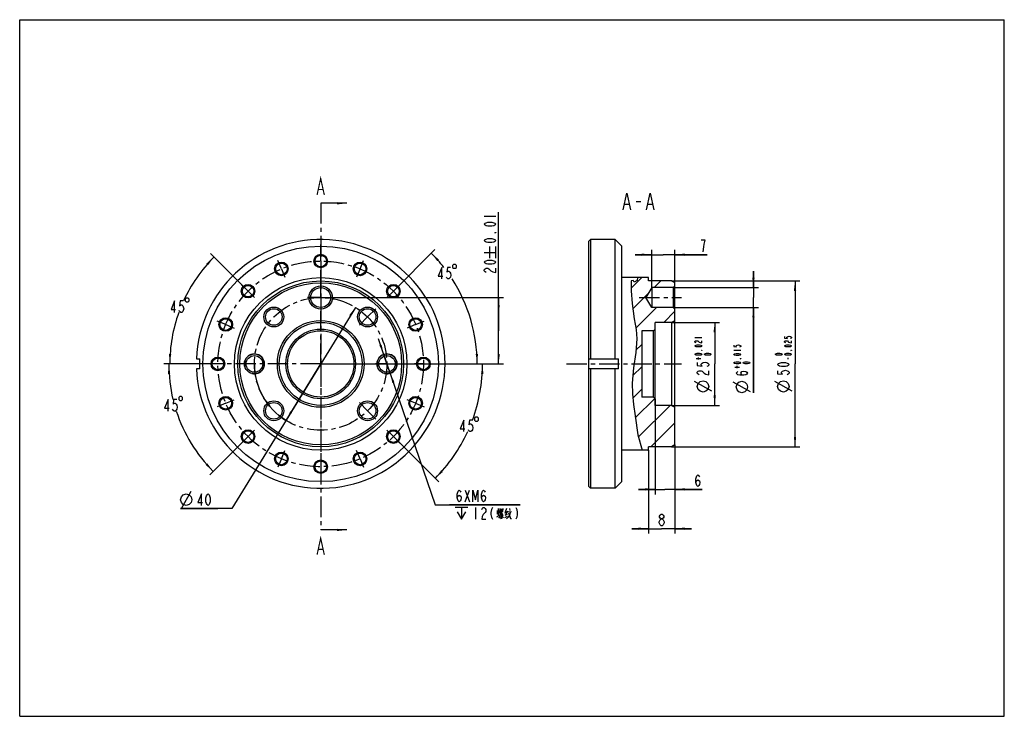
# Model space of a CAD drawing. Header units: millimetres. Extents: x 0 to 297, y 0 to 210.
import ezdxf

# ---------------------------------------------------------------- set-up
doc = ezdxf.new("R2010")
doc.units = ezdxf.units.MM
doc.header["$LTSCALE"] = 16.335
doc.linetypes.add('CENTER', pattern=[0.6, 0.375, -0.075, 0.075, -0.075])
doc.layers.get('0').update_dxf_attribs({"linetype": 'CONTINUOUS'})
for name, color, linetype in [('040118030000_DXF_AXIS', 7, 'CONTINUOUS'), ('040118030000_DXF_DIMENSION', 7, 'CONTINUOUS'), ('040118030000_DXF_FORMAT', 7, 'CONTINUOUS'), ('040118030000_DXF_HATCHING', 7, 'CONTINUOUS'), ('040118030000_DXF_TEXT', 7, 'CONTINUOUS'), ('040118030000DXF_CONTINUOUS_LINE', 7, 'CONTINUOUS'), ('14ALL_DIM', 7, 'CONTINUOUS')]:
    doc.layers.add(name, color=color, linetype=linetype)
doc.styles.get("Standard").update_dxf_attribs({"font": 'txt', "width": 0.7})
doc.dimstyles.new('DIMSTYLE_1', dxfattribs={"dimtxt": 3.5, "dimasz": 3, "dimexe": 1.5, "dimexo": 0, "dimgap": 1.75, "dimtad": 0, "dimtih": 1, "dimtoh": 1, "dimdec": 1, "dimdsep": 46, "dimtxsty": 'Standard', "dimblk": '_FILLED', "dimblk1": '_FILLED', "dimblk2": '_FILLED', "dimcen": 0.09, "dimclrt": 5, "dimazin": 2, "dimtp": 0.5, "dimtm": 0.5, "dimtfac": 1, "dimtdec": 65535, "dimtofl": 0, "dimtmove": 0, "dimatfit": 3, "dimldrblk": '_FILLED', "dimfxl": 0, "dimtolj": 1, "dimarcsym": 0})
doc.dimstyles.new('DIMSTYLE_2', dxfattribs={"dimtxt": 3.5, "dimasz": 3, "dimexe": 1.5, "dimexo": 0, "dimtad": 1, "dimdsep": 46, "dimtxsty": 'Standard', "dimblk": '_FILLED', "dimblk1": '_FILLED', "dimblk2": '_FILLED', "dimcen": 0.09, "dimclrt": 5, "dimazin": 2, "dimtp": 0.01, "dimtm": 0.01, "dimtfac": 1, "dimtmove": 0, "dimatfit": 2, "dimldrblk": '_FILLED', "dimfxl": 0, "dimtolj": 1, "dimarcsym": 0})
doc.dimstyles.new('DIMSTYLE_3', dxfattribs={"dimtxt": 3.5, "dimasz": 3, "dimexe": 1.5, "dimexo": 0, "dimgap": 0.875, "dimtad": 1, "dimdsep": 46, "dimtxsty": 'Standard', "dimblk": '_FILLED', "dimblk1": '_FILLED', "dimblk2": '_FILLED', "dimcen": 0.09, "dimclrt": 5, "dimazin": 2, "dimtp": 0.01, "dimtm": 0.01, "dimtfac": 1, "dimtofl": 0, "dimtmove": 0, "dimatfit": 3, "dimldrblk": '_FILLED', "dimfxl": 0, "dimtolj": 1, "dimarcsym": 0})
doc.dimstyles.new('DIMSTYLE_4', dxfattribs={"dimtxt": 3.5, "dimasz": 3, "dimexe": 1.5, "dimexo": 0, "dimgap": 0.875, "dimtad": 1, "dimdec": 3, "dimdsep": 46, "dimtxsty": 'Standard', "dimblk": '_FILLED', "dimblk1": '_FILLED', "dimblk2": '_FILLED', "dimcen": 0.09, "dimclrt": 5, "dimazin": 2, "dimtol": 1, "dimtp": 0.015, "dimtfac": 0.6, "dimtdec": 3, "dimtofl": 0, "dimtmove": 0, "dimatfit": 3, "dimldrblk": '_FILLED', "dimfxl": 0, "dimtolj": 1, "dimarcsym": 0})
doc.dimstyles.new('DIMSTYLE_5', dxfattribs={"dimtxt": 3.5, "dimasz": 3, "dimexe": 1.5, "dimexo": 0, "dimgap": 0.875, "dimtad": 1, "dimdec": 3, "dimdsep": 46, "dimtxsty": 'Standard', "dimblk": '_FILLED', "dimblk1": '_FILLED', "dimblk2": '_FILLED', "dimcen": 0.09, "dimclrt": 5, "dimazin": 2, "dimtol": 1, "dimtp": 0.021, "dimtfac": 0.6, "dimtdec": 3, "dimtofl": 0, "dimtmove": 0, "dimatfit": 3, "dimldrblk": '_FILLED', "dimfxl": 0, "dimtolj": 1, "dimarcsym": 0})
doc.dimstyles.new('DIMSTYLE_6', dxfattribs={"dimtxt": 3.5, "dimasz": 3, "dimexe": 1.5, "dimexo": 0, "dimgap": 0.875, "dimtad": 1, "dimdec": 3, "dimdsep": 46, "dimtxsty": 'Standard', "dimblk": '_FILLED', "dimblk1": '_FILLED', "dimblk2": '_FILLED', "dimcen": 0.09, "dimclrt": 5, "dimazin": 2, "dimtol": 1, "dimtm": 0.025, "dimtfac": 0.6, "dimtdec": 3, "dimtofl": 0, "dimtmove": 0, "dimatfit": 3, "dimldrblk": '_FILLED', "dimfxl": 0, "dimtolj": 1, "dimarcsym": 0})
doc.dimstyles.new('DIMSTYLE_7', dxfattribs={"dimtxt": 3.5, "dimasz": 3, "dimexe": 1.5, "dimexo": 0, "dimgap": 0.875, "dimtad": 1, "dimdsep": 46, "dimtxsty": 'Standard', "dimblk": '_FILLED', "dimblk1": '_FILLED', "dimblk2": '_FILLED', "dimcen": 0.09, "dimclrt": 5, "dimazin": 2, "dimtol": 1, "dimtp": 0.01, "dimtm": 0.01, "dimtfac": 1, "dimtofl": 0, "dimtmove": 0, "dimatfit": 3, "dimldrblk": '_FILLED', "dimfxl": 0, "dimtolj": 1, "dimarcsym": 0})
doc.dimstyles.get("Standard").update_dxf_attribs({"dimtxt": 3.5, "dimasz": 3, "dimexe": 1.5, "dimexo": 0, "dimtad": 1, "dimdsep": 46, "dimtxsty": 'Standard', "dimblk": '_FILLED', "dimblk1": '_FILLED', "dimblk2": '_FILLED', "dimcen": 0.09, "dimclrt": 5, "dimazin": 2, "dimtol": 1, "dimtp": 0.01, "dimtm": 0.01, "dimtfac": 1, "dimtofl": 0, "dimtmove": 0, "dimatfit": 3, "dimldrblk": '_FILLED', "dimfxl": 0, "dimtolj": 1, "dimarcsym": 0})

# ---------------------------------------------------------------- blocks, each defined once
blk = doc.blocks.new('*D2')
at = {"layer": '040118030000_DXF_DIMENSION', "color": 2, "linetype": 'Continuous'}
for p, q in [((112.71, 128.16), (125.23, 140.68)), ((126.79, 106.24), (139.5, 106.24))]:
    blk.add_line(p, q, dxfattribs=at)
for start, end in [(38.0634, 45), (0, 32.8462)]:
    blk.add_arc((90.79, 106.24), 47.2, start, end, dxfattribs=at)
for points in [[(126.48, 137.67), (124.17, 139.62), (125.97, 137.19)], [(137.55, 109.23), (138, 106.24), (138.25, 109.25)]]:
    blk.add_solid(points, dxfattribs=at)
blk = doc.blocks.new('_FILLED')
at = {"color": 0, "linetype": 'ByBlock'}
blk.add_solid([(0, 0), (-1, 0.117), (-1, -0.117)], dxfattribs=at)
blk = doc.blocks.new('*D3')
at = {"layer": '040118030000_DXF_DIMENSION', "color": 2, "linetype": 'Continuous'}
for p, q in [((121.79, 106.24), (141.12, 106.24)), ((112.71, 84.32), (126.38, 70.66))]:
    blk.add_line(p, q, dxfattribs=at)
for start, end in [(339.7058, 360), (315, 335.2584)]:
    blk.add_arc((90.79, 106.24), 48.82, start, end, dxfattribs=at)
for points in [[(139.87, 103.23), (139.62, 106.24), (139.17, 103.25)], [(127.12, 74.14), (125.32, 71.72), (127.63, 73.66)]]:
    blk.add_solid(points, dxfattribs=at)
blk = doc.blocks.new('*D4')
at = {"layer": '040118030000_DXF_DIMENSION', "color": 2, "linetype": 'Continuous'}
for p, q in [((110.79, 106.24), (108.2, 113.81)), ((109.82, 109.08), (110.79, 106.24)), ((111.77, 103.4), (110.79, 106.24)), ((110.79, 106.24), (125.35, 63.78)), ((125.35, 63.78), (150.95, 63.78)), ((150.95, 63.78), (129.6, 63.78))]:
    blk.add_line(p, q, dxfattribs=at)
at = {"layer": '040118030000_DXF_DIMENSION', "color": 2, "linetype": 'Continuous', "xscale": 3, "yscale": 3, "zscale": 3}
for p, rotation in [((109.82, 109.08), 288.9286826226), ((111.77, 103.4), 108.9269413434)]:
    blk.add_blockref('_FILLED', p, dxfattribs=dict(at, rotation=rotation))
blk = doc.blocks.new('*D5')
at = {"layer": '040118030000_DXF_DIMENSION', "color": 2, "linetype": 'Continuous'}
for p, q in [((101.26, 123.28), (90.79, 106.24)), ((90.79, 106.24), (64.03, 62.66)), ((80.33, 89.2), (90.79, 106.24)), ((64.03, 62.66), (48.47, 62.66)), ((48.47, 62.66), (59.78, 62.66))]:
    blk.add_line(p, q, dxfattribs=at)
at = {"layer": '040118030000_DXF_DIMENSION', "color": 2, "linetype": 'Continuous', "xscale": 3, "yscale": 3, "zscale": 3}
for p, rotation in [((101.26, 123.28), 58.45105072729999), ((80.33, 89.2), 238.4510507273)]:
    blk.add_blockref('_FILLED', p, dxfattribs=dict(at, rotation=rotation))
blk = doc.blocks.new('*D6')
at = {"layer": '040118030000_DXF_DIMENSION', "color": 2, "linetype": 'Continuous'}
for p, q in [((68.87, 128.16), (57.54, 139.49)), ((59.79, 106.24), (43.77, 106.24))]:
    blk.add_line(p, q, dxfattribs=at)
for start, end in [(135, 155.3683), (160.1292, 180)]:
    blk.add_arc((90.79, 106.24), 45.52, start, end, dxfattribs=at)
for points in [[(56.81, 136), (58.6, 138.43), (56.3, 136.48)], [(45.02, 109.25), (45.27, 106.24), (45.72, 109.23)]]:
    blk.add_solid(points, dxfattribs=at)
blk = doc.blocks.new('*D7')
at = {"layer": '040118030000_DXF_DIMENSION', "color": 2, "linetype": 'Continuous'}
for p, q in [((59.79, 106.24), (43.46, 106.24)), ((68.87, 84.32), (57.32, 72.77))]:
    blk.add_line(p, q, dxfattribs=at)
for start, end in [(180, 193.5189), (198.067, 225)]:
    blk.add_arc((90.79, 106.24), 45.83, start, end, dxfattribs=at)
for points in [[(45.41, 103.25), (44.96, 106.24), (44.71, 103.23)], [(56.08, 75.78), (58.38, 73.83), (56.59, 76.26)]]:
    blk.add_solid(points, dxfattribs=at)
blk = doc.blocks.new('*D8')
at = {"layer": '040118030000_DXF_DIMENSION', "color": 2, "linetype": 'Continuous'}
for p, q in [((190.64, 129.24), (190.64, 140.66)), ((197.64, 129.74), (197.64, 140.66)), ((190.64, 139.16), (185.64, 139.16)), ((185.64, 139.16), (194.14, 139.16)), ((207.42, 139.16), (194.14, 139.16)), ((197.64, 139.16), (207.42, 139.16))]:
    blk.add_line(p, q, dxfattribs=at)
at = {"layer": '040118030000_DXF_DIMENSION', "color": 2, "linetype": 'Continuous', "xscale": 3, "yscale": 3, "zscale": 3}
blk.add_blockref('_FILLED', (190.64, 139.16), dxfattribs=at)
at = {"layer": '040118030000_DXF_DIMENSION', "color": 2, "linetype": 'Continuous', "xscale": 3, "yscale": 3, "zscale": 3, "rotation": 180}
blk.add_blockref('_FILLED', (197.64, 139.16), dxfattribs=at)
blk = doc.blocks.new('*D9')
at = {"layer": '040118030000_DXF_DIMENSION', "color": 2, "linetype": 'Continuous'}
for p, q in [((221.33, 129.24), (221.33, 134.24)), ((221.33, 134.24), (221.33, 126.24)), ((197.14, 129.24), (222.83, 129.24)), ((221.33, 97.55), (221.33, 126.24)), ((197.14, 123.24), (222.83, 123.24)), ((221.33, 123.24), (221.33, 97.55))]:
    blk.add_line(p, q, dxfattribs=at)
at = {"layer": '040118030000_DXF_DIMENSION', "color": 2, "linetype": 'Continuous', "xscale": 3, "yscale": 3, "zscale": 3}
for p, rotation in [((221.33, 129.24), 270), ((221.33, 123.24), 90)]:
    blk.add_blockref('_FILLED', p, dxfattribs=dict(at, rotation=rotation))
blk = doc.blocks.new('*D10')
at = {"layer": '040118030000_DXF_DIMENSION', "color": 2, "linetype": 'Continuous'}
for p, q in [((196.64, 118.74), (211.14, 118.74)), ((209.64, 118.74), (209.64, 106.24)), ((209.64, 93.74), (209.64, 106.24)), ((196.64, 93.74), (211.14, 93.74))]:
    blk.add_line(p, q, dxfattribs=at)
at = {"layer": '040118030000_DXF_DIMENSION', "color": 2, "linetype": 'Continuous', "xscale": 3, "yscale": 3, "zscale": 3}
for p, rotation in [((209.64, 118.74), 90), ((209.64, 93.74), 270)]:
    blk.add_blockref('_FILLED', p, dxfattribs=dict(at, rotation=rotation))
blk = doc.blocks.new('*D11')
at = {"layer": '040118030000_DXF_DIMENSION', "color": 2, "linetype": 'Continuous'}
for p, q in [((196.64, 131.24), (235.37, 131.24)), ((233.87, 131.24), (233.87, 106.24)), ((233.87, 81.24), (233.87, 106.24)), ((196.64, 81.24), (235.37, 81.24))]:
    blk.add_line(p, q, dxfattribs=at)
at = {"layer": '040118030000_DXF_DIMENSION', "color": 2, "linetype": 'Continuous', "xscale": 3, "yscale": 3, "zscale": 3}
for p, rotation in [((233.87, 131.24), 90), ((233.87, 81.24), 270)]:
    blk.add_blockref('_FILLED', p, dxfattribs=dict(at, rotation=rotation))
blk = doc.blocks.new('*D12')
at = {"layer": '040118030000_DXF_DIMENSION', "color": 2, "linetype": 'Continuous'}
for p, q in [((191.64, 95.74), (191.64, 66.91)), ((197.64, 81.82), (197.64, 66.91)), ((191.64, 68.41), (186.64, 68.41)), ((186.64, 68.41), (194.64, 68.41)), ((205.82, 68.41), (194.64, 68.41)), ((197.64, 68.41), (205.82, 68.41))]:
    blk.add_line(p, q, dxfattribs=at)
at = {"layer": '040118030000_DXF_DIMENSION', "color": 2, "linetype": 'Continuous', "xscale": 3, "yscale": 3, "zscale": 3}
blk.add_blockref('_FILLED', (191.64, 68.41), dxfattribs=at)
at = {"layer": '040118030000_DXF_DIMENSION', "color": 2, "linetype": 'Continuous', "xscale": 3, "yscale": 3, "zscale": 3, "rotation": 180}
blk.add_blockref('_FILLED', (197.64, 68.41), dxfattribs=at)
blk = doc.blocks.new('*D13')
at = {"layer": '040118030000_DXF_DIMENSION', "color": 2, "linetype": 'Continuous'}
for p, q in [((189.64, 80.24), (189.64, 55.06)), ((197.64, 81.82), (197.64, 55.06)), ((189.64, 56.56), (184.64, 56.56)), ((184.64, 56.56), (193.64, 56.56)), ((202.64, 56.56), (193.64, 56.56)), ((197.64, 56.56), (202.64, 56.56))]:
    blk.add_line(p, q, dxfattribs=at)
at = {"layer": '040118030000_DXF_DIMENSION', "color": 2, "linetype": 'Continuous', "xscale": 3, "yscale": 3, "zscale": 3}
blk.add_blockref('_FILLED', (189.64, 56.56), dxfattribs=at)
at = {"layer": '040118030000_DXF_DIMENSION', "color": 2, "linetype": 'Continuous', "xscale": 3, "yscale": 3, "zscale": 3, "rotation": 180}
blk.add_blockref('_FILLED', (197.64, 56.56), dxfattribs=at)
blk = doc.blocks.new('*D14')
at = {"layer": '040118030000_DXF_DIMENSION', "color": 2, "linetype": 'Continuous'}
for p, q in [((144.47, 116.24), (144.47, 152)), ((90.79, 126.24), (145.97, 126.24)), ((144.47, 126.24), (144.47, 116.24)), ((144.47, 106.24), (144.47, 116.24)), ((90.79, 106.24), (145.97, 106.24))]:
    blk.add_line(p, q, dxfattribs=at)
at = {"layer": '040118030000_DXF_DIMENSION', "color": 2, "linetype": 'Continuous', "xscale": 3, "yscale": 3, "zscale": 3}
for p, rotation in [((144.47, 126.24), 90), ((144.47, 106.24), 270)]:
    blk.add_blockref('_FILLED', p, dxfattribs=dict(at, rotation=rotation))
blk = doc.blocks.new('XSEC_FILLED')
at = {"color": 0, "linetype": 'ByBlock'}
blk.add_solid([(0, 0), (-1, 0.117), (-1, -0.117)], dxfattribs=at)
blk = doc.blocks.new('HATCHING_BL0', base_point=(143.67, 105.41))
at = {"layer": '040118030000_DXF_HATCHING', "color": 7, "linetype": 'CENTER'}
for p, q in [((90.79, 154.65), (90.79, 144.65)), ((90.79, 66.18), (90.79, 56.18))]:
    blk.add_line(p, q, dxfattribs=at)
at = {"layer": '040118030000_DXF_HATCHING', "color": 9, "linetype": 'CENTER'}
blk.add_line((90.79, 144.65), (90.79, 66.18), dxfattribs=at)
at = {"layer": '040118030000_DXF_HATCHING', "color": 2, "linetype": 'Continuous'}
for p, q in [((184.44, 129.06), (187.62, 132.24)), ((191.35, 129.24), (193.35, 131.24)), ((184.98, 122.87), (189.66, 127.56)), ((185.87, 117.04), (192.07, 123.24)), ((194.3, 118.74), (197.64, 122.08)), ((185.89, 110.33), (187.64, 112.08)), ((184.98, 102.7), (187.64, 105.35)), ((184.95, 95.94), (187.64, 98.63)), ((185.7, 89.97), (191.55, 95.82)), ((186.66, 84.2), (196.2, 93.74)), ((190.42, 81.24), (197.64, 88.46)), ((189.42, 80.24), (189.64, 80.46))]:
    blk.add_line(p, q, dxfattribs=at)
at = {"layer": '040118030000_DXF_HATCHING', "color": 7, "linetype": 'Continuous', "const_width": 0.35}
for points in [[(89.7, 157.15), (90.79, 162.15), (91.89, 157.15)], [(90.14, 158.81), (91.45, 158.81)], [(89.7, 48.68), (90.79, 53.68), (91.89, 48.68)], [(90.14, 50.35), (91.45, 50.35)]]:
    blk.add_lwpolyline(points, dxfattribs=at)
at = {"layer": '040118030000_DXF_HATCHING', "color": 7, "linetype": 'Continuous'}
for points in [[(98.68, 154.65), (90.79, 154.65)], [(98.68, 56.18), (90.79, 56.18)]]:
    blk.add_leader(points, dimstyle='Standard', override={"dimtad": 0, "dimldrblk": 'XSEC_FILLED'}, dxfattribs=at)

msp = doc.modelspace()

# ---------------------------------------------------------------- linework, layer by layer
at = {"color": 2, "linetype": 'Continuous'}
for p, q in [((184.4426, 131.2324), (184.4411, 128.2722)), ((185.0455, 131.4107), (184.4426, 131.2324)), ((185.1373, 131.2311), (185.0455, 131.4107)), ((185.2318, 131.0371), (185.1373, 131.2311)), ((185.3249, 130.8519), (185.2318, 131.0371)), ((186.2252, 131.4096), (185.3249, 130.8519)), ((186.3187, 132.2408), (186.2252, 131.4096)), ((184.4411, 128.2722), (184.7661, 124.4255)), ((184.7661, 124.4255), (185.3978, 119.8404)), ((185.3978, 119.8404), (185.9351, 116.6316)), ((185.9351, 116.6316), (186.1631, 113.8079)), ((186.1631, 113.8079), (185.8364, 109.6761)), ((185.8364, 109.6761), (185.1977, 105.0499)), ((185.1977, 105.0499), (184.7661, 100.3963)), ((184.7661, 100.3963), (184.8251, 97.1924)), ((184.8251, 97.1924), (185.1457, 94.0048)), ((185.1457, 94.0048), (185.6043, 90.6169)), ((185.6043, 90.6169), (186.4683, 84.8876)), ((186.4683, 84.8876), (187.7822, 80.2408))]:
    msp.add_line(p, q, dxfattribs=at)
at = {"layer": '040118030000_DXF_AXIS', "color": 7, "linetype": 'CENTER'}
for p, q in [((90.7924, 139.9908), (90.7924, 142.2408)), ((90.7924, 137.2408), (90.7924, 139.9908)), ((78.9292, 134.8811), (77.8768, 137.4217)), ((90.7924, 137.2408), (90.7924, 134.4908)), ((102.6556, 134.8811), (103.708, 137.4217)), ((78.9292, 134.8811), (79.9816, 132.3404)), ((90.7924, 130.2408), (90.7924, 134.4908)), ((102.6556, 134.8811), (101.6032, 132.3404)), ((68.8721, 128.1611), (66.9275, 130.1057)), ((68.8721, 128.1611), (70.8166, 126.2166)), ((90.7924, 126.2408), (90.7924, 130.2408)), ((112.7127, 128.1611), (110.7682, 126.2166)), ((112.7127, 128.1611), (114.6573, 130.1057)), ((90.7924, 126.2408), (86.7924, 126.2408)), ((90.7924, 126.2408), (90.7924, 122.2408)), ((90.7924, 126.2408), (94.7924, 126.2408)), ((186.9048, 126.2408), (199.6368, 126.2408)), ((90.7924, 106.2408), (90.7924, 122.2408)), ((104.9345, 120.3829), (107.4094, 122.8578)), ((62.1521, 118.104), (59.6115, 119.1564)), ((104.9345, 120.3829), (102.4597, 117.9081)), ((119.4327, 118.104), (121.9733, 119.1564)), ((62.1521, 118.104), (64.6928, 117.0516)), ((119.4327, 118.104), (116.892, 117.0516)), ((57.0424, 106.2408), (54.7924, 106.2408)), ((59.7924, 106.2408), (57.0424, 106.2408)), ((90.7924, 106.2408), (59.7924, 106.2408)), ((90.7924, 106.2408), (90.7924, 70.2408)), ((90.7924, 106.2408), (107.2924, 106.2408)), ((110.7924, 106.2408), (107.2924, 106.2408)), ((110.7924, 106.2408), (119.0424, 106.2408)), ((121.7924, 106.2408), (119.0424, 106.2408)), ((121.7924, 106.2408), (126.7924, 106.2408)), ((164.9633, 106.2408), (199.6368, 106.2408)), ((62.1521, 94.3776), (64.6928, 95.43)), ((119.4327, 94.3776), (116.892, 95.43)), ((62.1521, 94.3776), (59.6115, 93.3252)), ((104.9345, 92.0987), (102.4597, 94.5735)), ((104.9345, 92.0987), (107.4094, 89.6238)), ((119.4327, 94.3776), (121.9733, 93.3252)), ((68.8721, 84.3205), (70.8166, 86.265)), ((112.7127, 84.3205), (110.7682, 86.265)), ((68.8721, 84.3205), (66.9275, 82.3759)), ((112.7127, 84.3205), (114.6573, 82.3759)), ((78.9292, 77.6005), (77.8768, 75.0599)), ((78.9292, 77.6005), (79.9816, 80.1412)), ((102.6556, 77.6005), (101.6032, 80.1412)), ((102.6556, 77.6005), (103.708, 75.0599))]:
    msp.add_line(p, q, dxfattribs=at)
for radius in [31, 20]:
    msp.add_circle((90.7924, 106.2408), radius, dxfattribs=at)
at = {"layer": '040118030000_DXF_DIMENSION', "color": 5, "linetype": 'Continuous'}
for p, q in [((140.0905, 150.7772), (143.5905, 150.7772)), ((206.8122, 143.5394), (205.5872, 143.5394)), ((140.0905, 139.8689), (143.5905, 139.8689)), ((141.8405, 138.1189), (141.8405, 141.6189)), ((143.5905, 138.1189), (143.5905, 141.6189)), ((203.6911, 114.1741), (205.7911, 114.1741)), ((215.3805, 110.3347), (217.4805, 110.3347)), ((204.0411, 107.8741), (205.4411, 107.8741)), ((204.7411, 107.5591), (204.7411, 108.1891)), ((231.7714, 107.6379), (231.7714, 108.1104)), ((215.7305, 105.2947), (217.1305, 105.2947)), ((216.4305, 104.9797), (216.4305, 105.6097)), ((208.7661, 97.9691), (203.5161, 100.8858)), ((220.4555, 97.8397), (215.2055, 100.7563)), ((232.9964, 97.9691), (227.7464, 100.8858)), ((48.7585, 62.6578), (51.6752, 67.9079)), ((134.4145, 68.1561), (135.6395, 64.6561)), ((134.4145, 64.6561), (135.6395, 68.1561)), ((131.352, 63.0519), (135.1436, 63.0519)), ((133.2478, 63.0519), (133.2478, 59.4061)), ((137.5353, 62.9061), (137.5353, 59.4061)), ((144.302, 62.6803), (144.302, 60.3658)), ((144.827, 62.6803), (144.827, 61.3819)), ((144.827, 62.4545), (145.6436, 62.5674)), ((145.2353, 62.5109), (145.2353, 61.6642)), ((145.702, 62.6803), (145.6436, 61.7206)), ((146.8686, 62.6239), (146.4603, 61.4948)), ((147.7437, 62.6239), (147.8603, 62.0593)), ((143.8936, 60.14), (144.5936, 60.5351)), ((144.0103, 62.0593), (144.0103, 60.9303)), ((144.0103, 61.8335), (144.5936, 61.89)), ((144.5936, 61.2126), (144.0103, 61.1561)), ((145.0603, 60.4222), (144.477, 59.6884)), ((144.5936, 62.0029), (144.5353, 61.2126)), ((144.5353, 60.8174), (144.652, 60.3093)), ((144.7686, 60.648), (145.6436, 60.7045)), ((145.702, 61.7206), (144.827, 61.6077)), ((144.827, 61.0997), (145.4103, 61.1561)), ((144.8853, 62.0593), (145.527, 62.1158)), ((145.6436, 61.3819), (144.8853, 60.648)), ((145.2936, 61.6077), (144.9436, 61.0997)), ((145.527, 60.9868), (145.7603, 60.5351)), ((145.527, 60.4222), (145.877, 59.8577)), ((146.3437, 61.3819), (146.9853, 61.6642)), ((146.3437, 59.9142), (147.1603, 60.3658)), ((146.4603, 60.648), (147.1603, 60.9303)), ((147.1603, 61.89), (146.577, 60.7045)), ((147.277, 61.6077), (148.3853, 61.7771)), ((193.4837, 57.4397), (193.1774, 57.7314))]:
    msp.add_line(p, q, dxfattribs=at)
for points in [[(143.5905, 148.3272), (143.2988, 148.021), (143.0071, 147.8678), (142.4238, 147.7147), (141.2571, 147.7147), (140.6738, 147.8678), (140.3821, 148.021), (140.0905, 148.3272), (140.3821, 148.6335), (140.6738, 148.7866), (141.2571, 148.9397), (142.4238, 148.9397), (143.0071, 148.7866), (143.2988, 148.6335), (143.5905, 148.3272)], [(143.5905, 145.8772), (143.5905, 145.7241), (143.2988, 145.7241), (143.5905, 145.8772)], [(143.5905, 143.4272), (143.2988, 143.121), (143.0071, 142.9679), (142.4238, 142.8147), (141.2571, 142.8147), (140.6738, 142.9679), (140.3821, 143.121), (140.0905, 143.4272), (140.3821, 143.7335), (140.6738, 143.8866), (141.2571, 144.0397), (142.4238, 144.0397), (143.0071, 143.8866), (143.2988, 143.7335), (143.5905, 143.4272)], [(206.1996, 140.0394), (206.3528, 141.4978), (206.5059, 142.3727), (206.8122, 143.5394)], [(143.5905, 136.8939), (143.2988, 136.5876), (143.0071, 136.4345), (142.4238, 136.2814), (141.2571, 136.2814), (140.6738, 136.4345), (140.3821, 136.5876), (140.0905, 136.8939), (140.3821, 137.2002), (140.6738, 137.3533), (141.2571, 137.5064), (142.4238, 137.5064), (143.0071, 137.3533), (143.2988, 137.2002), (143.5905, 136.8939)], [(127.3312, 131.8434), (127.3312, 135.3434), (126.2593, 132.7184), (127.6374, 132.7184)], [(129.9343, 135.3434), (129.0155, 135.3434), (128.8624, 133.8851), (129.1687, 134.1768), (129.4749, 134.1768), (129.7812, 133.8851), (129.9343, 133.5934), (130.0874, 133.0101), (129.9343, 132.4268), (129.7812, 132.1351), (129.4749, 131.8434), (129.1687, 131.8434), (128.8624, 132.1351), (128.7093, 132.4268)], [(130.5468, 135.9268), (130.5468, 135.3434), (130.8385, 135.0518), (131.4218, 135.0518), (131.7135, 135.3434), (131.7135, 135.9268), (131.4218, 136.2184), (130.8385, 136.2184), (130.5468, 135.9268)], [(140.6738, 133.8314), (140.3821, 133.9845), (140.0905, 134.2908), (140.0905, 134.597), (140.3821, 134.9033), (140.6738, 135.0564), (141.2571, 135.0564), (141.5488, 134.9033)], [(141.5488, 134.9033), (142.1321, 134.2908), (142.7155, 133.9845), (143.5905, 133.8314), (143.5905, 135.0564)], [(46.7208, 121.7141), (46.7208, 125.2141), (45.6489, 122.5891), (47.027, 122.5891)], [(49.3239, 125.2141), (48.4052, 125.2141), (48.252, 123.7558), (48.5583, 124.0475), (48.8645, 124.0475), (49.1708, 123.7558), (49.3239, 123.4641), (49.477, 122.8808), (49.3239, 122.2975), (49.1708, 122.0058), (48.8645, 121.7141), (48.5583, 121.7141), (48.252, 122.0058), (48.0989, 122.2975)], [(49.9364, 125.7975), (49.9364, 125.2141), (50.2281, 124.9225), (50.8114, 124.9225), (51.1031, 125.2141), (51.1031, 125.7975), (50.8114, 126.0891), (50.2281, 126.0891), (49.9364, 125.7975)], [(204.0411, 112.5991), (203.8661, 112.6779), (203.6911, 112.8354), (203.6911, 112.9929), (203.8661, 113.1504), (204.0411, 113.2291), (204.3911, 113.2291), (204.5661, 113.1504)], [(204.5661, 113.1504), (204.9161, 112.8354), (205.2661, 112.6779), (205.7911, 112.5991), (205.7911, 113.2291)], [(230.7214, 114.4891), (230.7214, 114.0166), (231.5964, 113.9379), (231.4214, 114.0954), (231.4214, 114.2529), (231.5964, 114.4104), (231.7714, 114.4891), (232.1214, 114.5679), (232.4714, 114.4891), (232.6464, 114.4104), (232.8214, 114.2529), (232.8214, 114.0954), (232.6464, 113.9379), (232.4714, 113.8591)], [(231.0714, 112.5991), (230.8964, 112.6779), (230.7214, 112.8354), (230.7214, 112.9929), (230.8964, 113.1504), (231.0714, 113.2291), (231.4214, 113.2291), (231.5964, 113.1504)], [(231.5964, 113.1504), (231.9464, 112.8354), (232.2964, 112.6779), (232.8214, 112.5991), (232.8214, 113.2291)], [(205.7911, 111.6541), (205.6161, 111.4966), (205.4411, 111.4179), (205.0911, 111.3391), (204.3911, 111.3391), (204.0411, 111.4179), (203.8661, 111.4966), (203.6911, 111.6541), (203.8661, 111.8116), (204.0411, 111.8904), (204.3911, 111.9691), (205.0911, 111.9691), (205.4411, 111.8904), (205.6161, 111.8116), (205.7911, 111.6541)], [(205.7911, 110.3941), (205.7911, 110.3154), (205.6161, 110.3154), (205.7911, 110.3941)], [(215.3805, 111.9097), (215.3805, 111.4372), (216.2555, 111.3584), (216.0805, 111.5159), (216.0805, 111.6734), (216.2555, 111.8309), (216.4305, 111.9097), (216.7805, 111.9884), (217.1305, 111.9097), (217.3055, 111.8309), (217.4805, 111.6734), (217.4805, 111.5159), (217.3055, 111.3584), (217.1305, 111.2797)], [(232.8214, 111.6541), (232.6464, 111.4966), (232.4714, 111.4179), (232.1214, 111.3391), (231.4214, 111.3391), (231.0714, 111.4179), (230.8964, 111.4966), (230.7214, 111.6541), (230.8964, 111.8116), (231.0714, 111.8904), (231.4214, 111.9691), (232.1214, 111.9691), (232.4714, 111.8904), (232.6464, 111.8116), (232.8214, 111.6541)], [(232.8214, 110.3941), (232.8214, 110.3154), (232.6464, 110.3154), (232.8214, 110.3941)], [(205.7911, 109.1341), (205.6161, 108.9766), (205.4411, 108.8979), (205.0911, 108.8191), (204.3911, 108.8191), (204.0411, 108.8979), (203.8661, 108.9766), (203.6911, 109.1341), (203.8661, 109.2916), (204.0411, 109.3704), (204.3911, 109.4491), (205.0911, 109.4491), (205.4411, 109.3704), (205.6161, 109.2916), (205.7911, 109.1341)], [(208.5911, 109.1341), (208.4161, 108.9766), (208.2411, 108.8979), (207.8911, 108.8191), (207.1911, 108.8191), (206.8411, 108.8979), (206.6661, 108.9766), (206.4911, 109.1341), (206.6661, 109.2916), (206.8411, 109.3704), (207.1911, 109.4491), (207.8911, 109.4491), (208.2411, 109.3704), (208.4161, 109.2916), (208.5911, 109.1341)], [(217.4805, 109.0747), (217.3055, 108.9172), (217.1305, 108.8384), (216.7805, 108.7597), (216.0805, 108.7597), (215.7305, 108.8384), (215.5555, 108.9172), (215.3805, 109.0747), (215.5555, 109.2322), (215.7305, 109.3109), (216.0805, 109.3897), (216.7805, 109.3897), (217.1305, 109.3109), (217.3055, 109.2322), (217.4805, 109.0747)], [(217.4805, 107.8147), (217.4805, 107.7359), (217.3055, 107.7359), (217.4805, 107.8147)], [(230.0214, 109.1341), (229.8464, 108.9766), (229.6714, 108.8979), (229.3214, 108.8191), (228.6214, 108.8191), (228.2714, 108.8979), (228.0964, 108.9766), (227.9214, 109.1341), (228.0964, 109.2916), (228.2714, 109.3704), (228.6214, 109.4491), (229.3214, 109.4491), (229.6714, 109.3704), (229.8464, 109.2916), (230.0214, 109.1341)], [(232.8214, 109.1341), (232.6464, 108.9766), (232.4714, 108.8979), (232.1214, 108.8191), (231.4214, 108.8191), (231.0714, 108.8979), (230.8964, 108.9766), (230.7214, 109.1341), (230.8964, 109.2916), (231.0714, 109.3704), (231.4214, 109.4491), (232.1214, 109.4491), (232.4714, 109.3704), (232.6464, 109.2916), (232.8214, 109.1341)], [(204.3911, 106.6316), (204.3911, 105.7129), (205.8494, 105.5598), (205.5578, 105.866), (205.5578, 106.1723), (205.8494, 106.4785), (206.1411, 106.6316), (206.7244, 106.7848), (207.3078, 106.6316), (207.5994, 106.4785), (207.8911, 106.1723), (207.8911, 105.866), (207.5994, 105.5598), (207.3078, 105.4066)], [(204.9744, 102.9566), (204.6828, 103.1098), (204.3911, 103.416), (204.3911, 103.7223), (204.6828, 104.0285), (204.9744, 104.1816), (205.5578, 104.1816), (205.8494, 104.0285), (206.4328, 103.416)], [(206.4328, 103.416), (207.0161, 103.1098), (207.8911, 102.9566), (207.8911, 104.1816)], [(217.4805, 106.5547), (217.3055, 106.3972), (217.1305, 106.3184), (216.7805, 106.2397), (216.0805, 106.2397), (215.7305, 106.3184), (215.5555, 106.3972), (215.3805, 106.5547), (215.5555, 106.7122), (215.7305, 106.7909), (216.0805, 106.8697), (216.7805, 106.8697), (217.1305, 106.7909), (217.3055, 106.7122), (217.4805, 106.5547)], [(218.4138, 102.8272), (217.8305, 102.9803), (217.5388, 103.4397), (217.8305, 103.8991), (218.4138, 104.0522), (218.9971, 103.8991), (219.2888, 103.7459), (219.5805, 103.4397), (219.2888, 103.1334), (218.9971, 102.9803), (218.4138, 102.8272), (217.2471, 102.8272), (216.6638, 102.9803), (216.3721, 103.1334), (216.0805, 103.4397), (216.3721, 103.7459), (216.6638, 103.8991)], [(220.2805, 106.5547), (220.1055, 106.3972), (219.9305, 106.3184), (219.5805, 106.2397), (218.8805, 106.2397), (218.5305, 106.3184), (218.3555, 106.3972), (218.1805, 106.5547), (218.3555, 106.7122), (218.5305, 106.7909), (218.8805, 106.8697), (219.5805, 106.8697), (219.9305, 106.7909), (220.1055, 106.7122), (220.2805, 106.5547)], [(232.1214, 106.0191), (231.8297, 105.7129), (231.5381, 105.5598), (230.9547, 105.4066), (229.7881, 105.4066), (229.2047, 105.5598), (228.9131, 105.7129), (228.6214, 106.0191), (228.9131, 106.3254), (229.2047, 106.4785), (229.7881, 106.6316), (230.9547, 106.6316), (231.5381, 106.4785), (231.8297, 106.3254), (232.1214, 106.0191)], [(228.6214, 104.1816), (228.6214, 103.2629), (230.0797, 103.1098), (229.7881, 103.416), (229.7881, 103.7223), (230.0797, 104.0285), (230.3714, 104.1816), (230.9547, 104.3348), (231.5381, 104.1816), (231.8297, 104.0285), (232.1214, 103.7223), (232.1214, 103.416), (231.8297, 103.1098), (231.5381, 102.9566)], [(206.1411, 97.6775), (205.2661, 97.9691), (204.6828, 98.5525), (204.3911, 99.4275), (204.6828, 100.3025), (205.2661, 100.8858), (206.1411, 101.1775), (207.0161, 100.8858), (207.5994, 100.3025), (207.8911, 99.4275), (207.5994, 98.5525), (207.0161, 97.9691), (206.1411, 97.6775)], [(217.8305, 97.548), (216.9555, 97.8397), (216.3721, 98.423), (216.0805, 99.298), (216.3721, 100.173), (216.9555, 100.7563), (217.8305, 101.048), (218.7055, 100.7563), (219.2888, 100.173), (219.5805, 99.298), (219.2888, 98.423), (218.7055, 97.8397), (217.8305, 97.548)], [(230.3714, 97.6775), (229.4964, 97.9691), (228.9131, 98.5525), (228.6214, 99.4275), (228.9131, 100.3025), (229.4964, 100.8858), (230.3714, 101.1775), (231.2464, 100.8858), (231.8297, 100.3025), (232.1214, 99.4275), (231.8297, 98.5525), (231.2464, 97.9691), (230.3714, 97.6775)], [(44.7535, 92.0264), (44.7535, 95.5264), (43.6817, 92.9014), (45.0598, 92.9014)], [(47.3567, 95.5264), (46.4379, 95.5264), (46.2848, 94.068), (46.591, 94.3597), (46.8973, 94.3597), (47.2035, 94.068), (47.3567, 93.7764), (47.5098, 93.193), (47.3567, 92.6097), (47.2035, 92.318), (46.8973, 92.0264), (46.591, 92.0264), (46.2848, 92.318), (46.1317, 92.6097)], [(47.9692, 96.1097), (47.9692, 95.5264), (48.2608, 95.2347), (48.8442, 95.2347), (49.1358, 95.5264), (49.1358, 96.1097), (48.8442, 96.4014), (48.2608, 96.4014), (47.9692, 96.1097)], [(133.967, 85.8069), (133.967, 89.3069), (132.8951, 86.6819), (134.2733, 86.6819)], [(136.5701, 89.3069), (135.6514, 89.3069), (135.4983, 87.8486), (135.8045, 88.1402), (136.1108, 88.1402), (136.417, 87.8486), (136.5701, 87.5569), (136.7233, 86.9736), (136.5701, 86.3902), (136.417, 86.0986), (136.1108, 85.8069), (135.8045, 85.8069), (135.4983, 86.0986), (135.3451, 86.3902)], [(137.1826, 89.8902), (137.1826, 89.3069), (137.4743, 89.0152), (138.0576, 89.0152), (138.3493, 89.3069), (138.3493, 89.8902), (138.0576, 90.1819), (137.4743, 90.1819), (137.1826, 89.8902)], [(203.9831, 70.4506), (204.1363, 71.0339), (204.5957, 71.3256), (205.055, 71.0339), (205.2081, 70.4506), (205.055, 69.8672), (204.9019, 69.5756), (204.5957, 69.2839), (204.2894, 69.5756), (204.1363, 69.8672), (203.9831, 70.4506), (203.9831, 71.6172), (204.1363, 72.2006), (204.2894, 72.4922), (204.5957, 72.7839), (204.9019, 72.4922), (205.055, 72.2006)], [(48.4668, 65.2829), (48.7585, 66.1579), (49.3418, 66.7412), (50.2168, 67.0329), (51.0918, 66.7412), (51.6752, 66.1579), (51.9668, 65.2829), (51.6752, 64.4079), (51.0918, 63.8245), (50.2168, 63.5329), (49.3418, 63.8245), (48.7585, 64.4079), (48.4668, 65.2829)], [(54.8179, 63.5329), (54.8179, 67.0329), (53.746, 64.4079), (55.1241, 64.4079)], [(56.8085, 63.5329), (56.5022, 63.8245), (56.3491, 64.1162), (56.196, 64.6995), (56.196, 65.8662), (56.3491, 66.4495), (56.5022, 66.7412), (56.8085, 67.0329), (57.1147, 66.7412), (57.2679, 66.4495), (57.421, 65.8662), (57.421, 64.6995), (57.2679, 64.1162), (57.1147, 63.8245), (56.8085, 63.5329)], [(131.9645, 65.8228), (132.1176, 66.4061), (132.577, 66.6978), (133.0364, 66.4061), (133.1895, 65.8228), (133.0364, 65.2394), (132.8832, 64.9478), (132.577, 64.6561), (132.2707, 64.9478), (132.1176, 65.2394), (131.9645, 65.8228), (131.9645, 66.9894), (132.1176, 67.5728), (132.2707, 67.8644), (132.577, 68.1561), (132.8832, 67.8644), (133.0364, 67.5728)], [(136.7114, 64.6561), (136.7114, 68.1561), (137.477, 65.2394), (138.2426, 68.1561), (138.2426, 64.6561)], [(139.3145, 65.8228), (139.4676, 66.4061), (139.927, 66.6978), (140.3864, 66.4061), (140.5395, 65.8228), (140.3864, 65.2394), (140.2332, 64.9478), (139.927, 64.6561), (139.6207, 64.9478), (139.4676, 65.2394), (139.3145, 65.8228), (139.3145, 66.9894), (139.4676, 67.5728), (139.6207, 67.8644), (139.927, 68.1561), (140.2332, 67.8644), (140.3864, 67.5728)], [(139.3728, 62.3228), (139.5259, 62.6144), (139.8322, 62.9061), (140.1384, 62.9061), (140.4447, 62.6144), (140.5978, 62.3228), (140.5978, 61.7394), (140.4447, 61.4478)], [(142.5884, 62.9061), (142.2822, 62.3228), (142.1291, 61.4478), (142.1291, 60.8644), (142.2822, 59.9894), (142.5884, 59.4061)], [(149.6322, 62.9061), (149.9384, 62.3228), (150.0916, 61.4478), (150.0916, 60.8644), (149.9384, 59.9894), (149.6322, 59.4061)], [(131.9353, 61.5936), (133.2478, 59.4061), (134.5603, 61.5936)], [(140.4447, 61.4478), (139.8322, 60.8644), (139.5259, 60.2811), (139.3728, 59.4061), (140.5978, 59.4061)], [(145.2936, 60.7045), (145.2936, 59.5755), (145.002, 59.9142)], [(148.0936, 61.6077), (147.7437, 60.5916), (147.3936, 60.0271), (146.8686, 59.5755)], [(147.452, 61.3819), (148.0936, 59.6319), (148.3853, 59.6319)], [(192.8712, 58.6064), (193.1774, 59.1897), (193.4837, 59.4814), (193.7899, 59.4814), (194.0962, 59.1897), (194.4024, 58.6064)], [(193.4837, 59.4814), (193.1774, 59.773), (193.0243, 60.0647), (193.0243, 60.3564), (193.1774, 60.648), (193.4837, 60.9397), (193.7899, 60.9397), (194.0962, 60.648), (194.2493, 60.3564), (194.2493, 60.0647), (194.0962, 59.773), (193.7899, 59.4814)], [(193.1774, 57.7314), (192.8712, 58.3147), (192.8712, 58.6064)], [(194.0962, 57.7314), (193.7899, 57.4397), (193.4837, 57.4397)], [(194.4024, 58.6064), (194.4024, 58.3147), (194.0962, 57.7314)]]:
    msp.add_lwpolyline(points, dxfattribs=at)
at = {"layer": '040118030000_DXF_FORMAT', "color": 7, "linetype": 'Continuous'}
for p, q in [((0, 0), (0, 210)), ((0, 210), (297, 210)), ((297, 0), (297, 210)), ((0, 0), (297, 0))]:
    msp.add_line(p, q, dxfattribs=at)
at = {"layer": '040118030000_DXF_TEXT', "color": 5, "linetype": 'Continuous'}
for p, q in [((186.0026, 155.2111), (187.3151, 155.2111)), ((182.5026, 154.3778), (183.8151, 154.3778)), ((189.5026, 154.3778), (190.8151, 154.3778))]:
    msp.add_line(p, q, dxfattribs=at)
for points in [[(182.0651, 152.7111), (183.1589, 157.7111), (184.2526, 152.7111)], [(189.0651, 152.7111), (190.1589, 157.7111), (191.2526, 152.7111)]]:
    msp.add_lwpolyline(points, dxfattribs=at)
at = {"layer": '040118030000DXF_CONTINUOUS_LINE', "color": 7, "linetype": 'Continuous'}
for p, q in [((171.6368, 143.2408), (172.1368, 143.7408)), ((171.6368, 69.2409), (171.6368, 143.2408)), ((172.1368, 143.7408), (172.1368, 107.7408)), ((179.6368, 143.7408), (172.1368, 143.7408)), ((179.6368, 107.7408), (179.6368, 143.7408)), ((181.6368, 141.7408), (179.6368, 143.7408)), ((181.6368, 70.7408), (181.6368, 141.7408)), ((186.3187, 132.2408), (181.6368, 132.2408)), ((189.6368, 132.2408), (186.3187, 132.2408)), ((189.6368, 131.2408), (189.6368, 132.2408)), ((196.6368, 131.2408), (189.6368, 131.2408)), ((197.6368, 130.6635), (196.6368, 131.2408)), ((190.6368, 129.2408), (188.9048, 126.2408)), ((190.6368, 129.2408), (190.6368, 123.2408)), ((197.1369, 129.2408), (190.6368, 129.2408)), ((197.1369, 129.2408), (197.6368, 129.7407)), ((197.1369, 129.2408), (197.1369, 123.2408)), ((197.6368, 81.8181), (197.6368, 130.6635)), ((190.6368, 123.2408), (188.9048, 126.2408)), ((197.1369, 123.2408), (190.6368, 123.2408)), ((197.1369, 123.2408), (197.6368, 122.7409)), ((196.6368, 118.7408), (197.6368, 119.3181)), ((187.6368, 116.2408), (187.6368, 96.2408)), ((191.1368, 116.2408), (187.6368, 116.2408)), ((191.1368, 116.2408), (191.6368, 116.7408)), ((191.1368, 96.2408), (191.1368, 116.2408)), ((191.6368, 93.7408), (191.6368, 118.7408)), ((196.6368, 118.7408), (191.6368, 118.7408)), ((196.6368, 118.7408), (196.6368, 93.7408)), ((53.3224, 107.7408), (54.2924, 107.7408)), ((54.2924, 104.7408), (54.2924, 107.7408)), ((171.6368, 107.7408), (180.606, 107.7408)), ((54.2924, 104.7408), (53.3224, 104.7408)), ((180.606, 104.7408), (171.6368, 104.7408)), ((172.1368, 104.7408), (172.1368, 68.7408)), ((179.6368, 68.7408), (179.6368, 104.7408)), ((191.1368, 96.2408), (187.6368, 96.2408)), ((191.1368, 96.2408), (191.6368, 95.7408)), ((196.6368, 93.7408), (191.6368, 93.7408)), ((196.6368, 93.7408), (197.6368, 93.1635)), ((187.7822, 80.2408), (181.6368, 80.2408)), ((189.6368, 80.2408), (187.7822, 80.2408)), ((196.6368, 81.2408), (189.6368, 81.2408)), ((189.6368, 80.2408), (189.6368, 81.2408)), ((197.6368, 81.8181), (196.6368, 81.2408)), ((171.6368, 69.2408), (172.1368, 68.7408)), ((179.6368, 68.7408), (172.1368, 68.7408)), ((181.6368, 70.7408), (179.6368, 68.7408))]:
    msp.add_line(p, q, dxfattribs=at)
msp.add_lwpolyline([(180.606, 104.7408), (180.6368, 106.2408), (180.606, 107.7408)], dxfattribs=at)
for centre, radius in [((90.7924, 106.2408), 35.5), ((78.9292, 134.8811), 2.0499), ((78.9292, 134.8811), 1.75), ((90.7924, 137.2408), 2.05), ((90.7924, 137.2408), 1.75), ((102.6556, 134.8811), 2.0499), ((102.6556, 134.8811), 1.75), ((90.7924, 106.2408), 26), ((90.7924, 106.2408), 25), ((90.7924, 106.2408), 24.4227), ((68.8721, 128.1611), 2.0499), ((68.8721, 128.1611), 1.75), ((90.7924, 126.2408), 3.4999), ((90.7924, 126.2408), 3), ((112.7127, 128.1611), 2.0499), ((112.7127, 128.1611), 1.75), ((76.6503, 120.3829), 3), ((76.6503, 120.3829), 2.5), ((104.9345, 120.3829), 3), ((104.9345, 120.3829), 2.5), ((62.1521, 118.104), 2.0499), ((62.1521, 118.104), 1.75), ((90.7924, 106.2408), 13.0773), ((119.4327, 118.104), 2.0499), ((119.4327, 118.104), 1.75), ((90.7924, 106.2408), 12.5), ((90.7924, 106.2408), 10.5), ((90.7924, 106.2408), 10), ((59.7924, 106.2408), 2.05), ((59.7924, 106.2408), 1.75), ((70.7924, 106.2408), 3), ((70.7924, 106.2408), 2.5), ((110.7924, 106.2408), 3), ((110.7924, 106.2408), 2.5), ((121.7924, 106.2408), 2.05), ((121.7924, 106.2408), 1.75), ((62.1521, 94.3776), 2.0499), ((62.1521, 94.3776), 1.75), ((76.6503, 92.0987), 3), ((104.9345, 92.0987), 3), ((119.4327, 94.3776), 2.0499), ((119.4327, 94.3776), 1.75), ((76.6503, 92.0987), 2.5), ((104.9345, 92.0987), 2.5), ((68.8721, 84.3205), 2.0499), ((112.7127, 84.3205), 2.0499), ((68.8721, 84.3205), 1.75), ((112.7127, 84.3205), 1.75), ((78.9292, 77.6005), 2.0499), ((78.9292, 77.6005), 1.75), ((90.7924, 75.2408), 2.05), ((102.6556, 77.6005), 2.0499), ((102.6556, 77.6005), 1.75), ((90.7924, 75.2408), 1.75)]:
    msp.add_circle(centre, radius, dxfattribs=at)
msp.add_arc((90.7924, 106.2408), 37.5, 182.292443, 177.707557, dxfattribs=at)
at = {"layer": '040118030000DXF_CONTINUOUS_LINE', "color": 2, "linetype": 'Continuous'}
for centre in [(70.7924, 106.2408), (110.7924, 106.2408)]:
    msp.add_arc(centre, 3, 255, 195, dxfattribs=at)
at = {"layer": '14ALL_DIM', "color": 2, "linetype": 'Continuous'}
msp.add_arc((90.7924, 106.2408), 20, 180, 238.451051, dxfattribs=at)

# ---------------------------------------------------------------- block references
msp.add_blockref('HATCHING_BL0', (143.6677, 105.4139))

# ---------------------------------------------------------------- dimensions: what is measured, and where the dimension line sits
at = {"layer": '040118030000_DXF_DIMENSION', "color": 2, "linetype": 'Continuous'}
for base, p1, p2, angle, dimstyle, picture, middle in [((144.4655, 126.2408), (90.7924, 106.2408), (90.7924, 126.2408), 90, 'DIMSTYLE_7', '*D14', (144.4655, 133.2189)), ((189.6368, 56.5647), (197.6368, 81.8181), (189.6368, 80.2408), 180, 'DIMSTYLE_3', '*D13', (192.4118, 56.5647))]:
    dim = msp.add_linear_dim(base=base, p1=p1, p2=p2, angle=angle, dimstyle=dimstyle, dxfattribs=at)
    dim.commit()
    dim.dimension.update_dxf_attribs({"geometry": picture, "text_midpoint": middle, "dimtype": 160})
for base, line1, line2, picture, middle in [((134.4029, 124.3049), ((126.3204, 106.2408), (126.7924, 106.2408)), ((112.3789, 127.8273), (112.7127, 128.1611)), '*D2', (125.6468, 131.8434)), ((48.7344, 123.6618), ((69.194, 127.8392), (68.8721, 128.1611)), ((60.2476, 106.2408), (59.7924, 106.2408)), '*D6', (45.0364, 121.7141)), ((48.4473, 88.7009), ((60.2507, 106.2408), (59.7924, 106.2408)), ((69.1962, 84.6446), (68.8721, 84.3205)), '*D7', (43.0692, 92.0264)), ((135.8993, 87.5569), ((112.3675, 84.6657), (112.7127, 84.3205)), ((121.3042, 106.2408), (121.7924, 106.2408)), '*D3', (132.2826, 85.8069))]:
    dim = msp.add_angular_dim_2l(base=base, line1=line1, line2=line2, dimstyle='DIMSTYLE_1', dxfattribs=at)
    dim.commit()
    dim.dimension.update_dxf_attribs({"geometry": picture, "text_midpoint": middle, "dimtype": 162})
for base, p1, p2, picture, middle in [((197.6369, 139.1644), (190.6368, 129.2408), (197.6369, 129.7407), '*D8', (204.9747, 139.1644)), ((197.6368, 68.4089), (191.6368, 95.7408), (197.6368, 81.8181), '*D12', (203.3707, 68.4089))]:
    dim = msp.add_linear_dim(base=base, p1=p1, p2=p2, dimstyle='DIMSTYLE_3', dxfattribs=at)
    dim.commit()
    dim.dimension.update_dxf_attribs({"geometry": picture, "text_midpoint": middle, "dimtype": 160})
for base, p1, p2, angle, dimstyle, picture, middle in [((221.3305, 123.2408), (197.1368, 129.2408), (197.1368, 123.2408), 270, 'DIMSTYLE_4', '*D9', (221.3305, 97.548)), ((233.8714, 131.2408), (196.6368, 81.2408), (196.6368, 131.2408), 90, 'DIMSTYLE_6', '*D11', (233.8714, 97.6775)), ((209.6411, 93.7408), (196.6368, 118.7408), (196.6368, 93.7408), 270, 'DIMSTYLE_5', '*D10', (209.6411, 97.6775))]:
    dim = msp.add_linear_dim(base=base, p1=p1, p2=p2, angle=angle, text='%%c<>', dimstyle=dimstyle, dxfattribs=at)
    dim.commit()
    dim.dimension.update_dxf_attribs({"geometry": picture, "text_midpoint": middle, "dimtype": 160})
for p1, p2, text, picture, middle in [((80.3279, 89.1969), (101.2569, 123.2847), '%%c<>', '*D5', (48.4668, 63.5329)), ((111.7655, 103.403), (109.8193, 109.0786), '6XM<>    \\P{\\fgdt;x}12(螺纹)', '*D4', (131.352, 64.6561))]:
    dim = msp.add_diameter_dim_2p(p1=p1, p2=p2, text=text, dimstyle='DIMSTYLE_2', override={"dimtih": 1, "dimtoh": 1, "dimpost": '<>'}, dxfattribs=at)
    dim.commit()
    dim.dimension.update_dxf_attribs({"geometry": picture, "text_midpoint": middle, "dimtype": 163})

doc.saveas('drawing.dxf')
